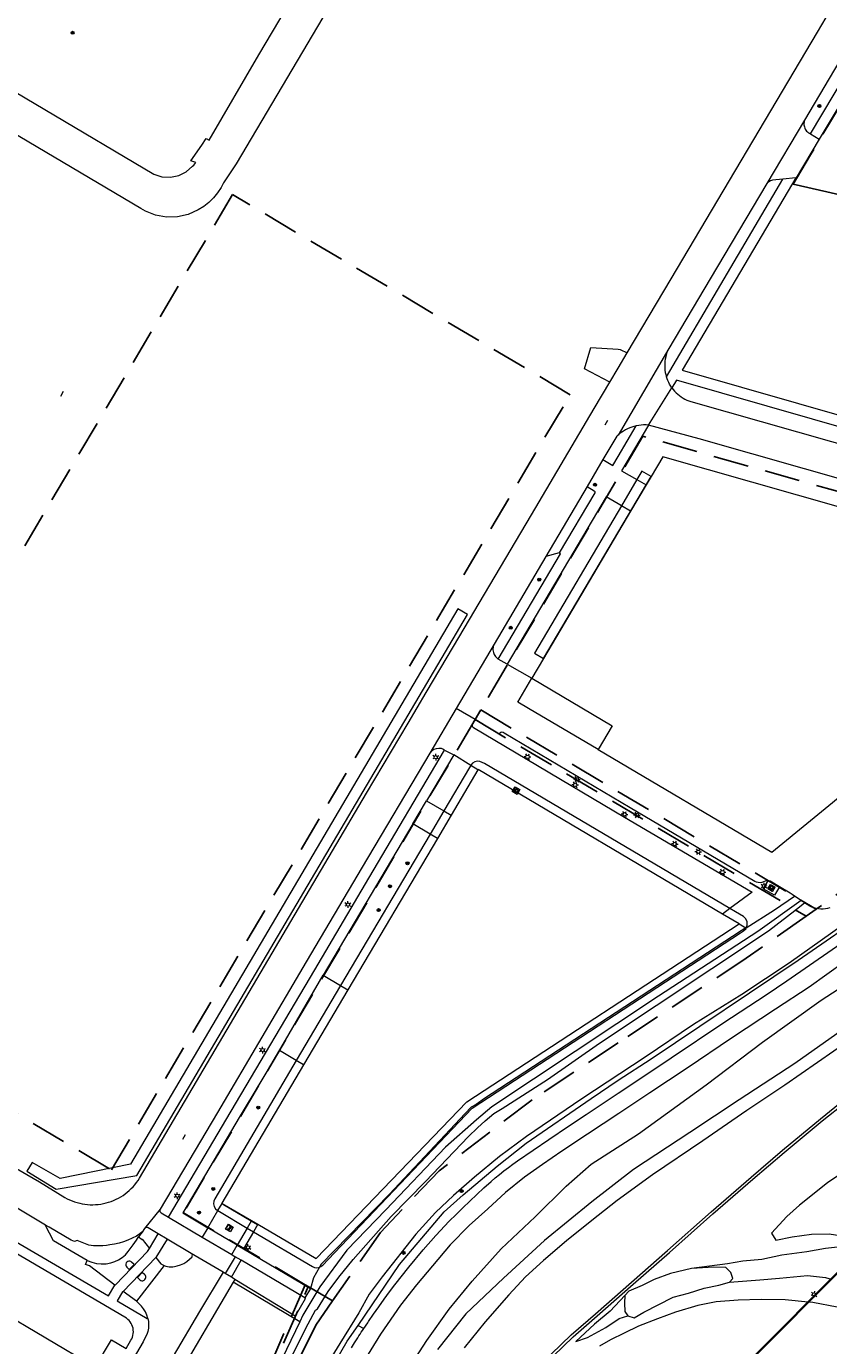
# Model space of a CAD drawing. Header units: metres. Extents: x 89872 to 94585, y 463299 to 469000.
# Tile 74 of 230: x 90894 to 91038, y 464809 to 465045. Entities that reach past the tile are written whole.
import ezdxf
from ezdxf.enums import TextEntityAlignment as Align

# ---------------------------------------------------------------- set-up
doc = ezdxf.new("R2010")
doc.units = ezdxf.units.M
doc.linetypes.add('HIDDEN', pattern=[9.525, 6.35, -3.175])
doc.layers.get('0').update_dxf_attribs({"linetype": 'CONTINUOUS'})
for name, color, linetype, lineweight in [('B-WE-GR-BEPLANTING_CULTUUR-G', 251, 'CONTINUOUS', 13), ('B-WE-GR-BOOM-S', 251, 'CONTINUOUS', 13), ('B-WE-IE-TERREINAFSCHEIDING-G', 251, 'CONTINUOUS', 13), ('B-WE-IE-TERREINAFSCHEIDING_KUNSTMATIG_HEKWERK-G', 251, 'CONTINUOUS', 13), ('B-WE-KL-ET_LS_OV_LICHTMAST-S', 251, 'CONTINUOUS', 13), ('B-WE-KL-GASKAST-S', 251, 'CONTINUOUS', 13), ('B-WE-KL-POMP-G', 251, 'CONTINUOUS', 13), ('B-WE-OB-BESCHOEIING-G', 251, 'CONTINUOUS', 13), ('B-WE-OG-TOPOGRAFIE_BEBOUWING-GV', 251, 'CONTINUOUS', 13), ('B-WE-OG-TOPOGRAFIE_BEBOUWING_LUIFEL-GV', 251, 'CONTINUOUS', 13), ('B-WE-OG-TOPOGRAFIE_HUISNUMMER-T25', 251, 'CONTINUOUS', 13), ('B-WE-OG-TOPOGRAFIE_STRAATNAAM-T18', 251, 'CONTINUOUS', 13), ('B-WE-OG-TOPOGRAFIE_WATER-GV', 251, 'CONTINUOUS', 13), ('B-WE-RI-HWA_GOOT_LIJNGOOT-G', 251, 'CONTINUOUS', 13), ('B-WE-VH-VERHARDING-GV', 251, 'CONTINUOUS', 13), ('B-WE-VW-PAAL_PRAATPAAL-S', 251, 'CONTINUOUS', 13), ('G04', 7, 'gemeentegr', 35), ('Percelen', 10, 'HIDDEN', 25)]:
    doc.layers.add(name, color=color, linetype=linetype, lineweight=lineweight)
doc.styles.get("Standard").update_dxf_attribs({"font": 'isocp.shx'})
doc.linetypes.add('gemeentegr', pattern='A,1,-2.25,[1,RTW.shx,S=1.25,R=0,X=0,Y=0],-2.25', length=5.5)

# ---------------------------------------------------------------- blocks, each defined once
blk = doc.blocks.new('Q_POMP')
blk.add_lwpolyline([(-0.5, 0.5), (0.5, 0.5), (0.5, -0.5), (-0.5, -0.5)], close=True)
for points in [[(-0.44, 0.46), (0.44, 0.46, -0.414214), (0.46, 0.44), (0.46, -0.44, -0.414214), (0.44, -0.46), (-0.44, -0.46, -0.414214), (-0.46, -0.44), (-0.46, 0.44), (-0.46, 0.44), (-0.46, 0.45), (-0.46, 0.45), (-0.46, 0.45), (-0.46, 0.45), (-0.46, 0.45), (-0.46, 0.45), (-0.46, 0.46), (-0.46, 0.46), (-0.46, 0.46), (-0.45, 0.46), (-0.45, 0.46), (-0.45, 0.46), (-0.45, 0.46), (-0.45, 0.46), (-0.45, 0.46), (-0.44, 0.46), (-0.44, 0.46)], [(0.06, 0.23, 0.277885), (-0.25, 0.23)], [(0.2, -0.11, 0.696855), (0.28, -0.11)]]:
    blk.add_lwpolyline(points, format="xyb")
for points in [[(0.06, 0.05), (0.06, -0.32), (-0.25, -0.32), (-0.25, 0.23)], [(0.06, 0.23), (0.06, 0.12)], [(0.06, 0.12), (0.28, 0.12), (0.28, 0.05)], [(0.2, 0.05), (0.06, 0.05)], [(0.2, -0.11), (0.2, 0.05)], [(0.28, 0.05), (0.28, -0.11)]]:
    blk.add_lwpolyline(points)
blk = doc.blocks.new('Q_GASKAST')
blk.add_lwpolyline([(-0.44, 0.46), (0.44, 0.46, -0.414214), (0.46, 0.44), (0.46, -0.44, -0.414214), (0.44, -0.46), (-0.44, -0.46, -0.414214), (-0.46, -0.44), (-0.46, 0.44), (-0.46, 0.44), (-0.46, 0.44), (-0.46, 0.45), (-0.46, 0.45), (-0.46, 0.45), (-0.46, 0.45), (-0.46, 0.45), (-0.46, 0.45), (-0.46, 0.45), (-0.45, 0.46), (-0.45, 0.46), (-0.45, 0.46), (-0.45, 0.46), (-0.45, 0.46), (-0.45, 0.46), (-0.44, 0.46), (-0.44, 0.46), (-0.44, 0.46)], format="xyb")
blk.add_lwpolyline([(-0.44, 0.46), (0.44, 0.46, -0.414214), (0.46, 0.44), (0.46, -0.44, -0.414214), (0.44, -0.46), (-0.44, -0.46, -0.414214), (-0.46, -0.44), (-0.46, 0.44), (-0.46, 0.44), (-0.46, 0.44), (-0.46, 0.45), (-0.46, 0.45), (-0.46, 0.45), (-0.46, 0.45), (-0.46, 0.45), (-0.46, 0.45), (-0.46, 0.45), (-0.45, 0.46), (-0.45, 0.46), (-0.45, 0.46), (-0.45, 0.46), (-0.45, 0.46), (-0.45, 0.46), (-0.44, 0.46), (-0.44, 0.46), (-0.44, 0.46)], format="xyb")
for points in [[(-0.26, 0.26), (0.25, 0.26), (0.25, 0.18), (-0.26, 0.18)], [(-0.26, 0.26), (-0.26, 0.18), (0.25, 0.18), (0.25, 0.26)], [(-0.26, 0.1), (0.25, 0.1), (0.25, -0.33), (-0.26, -0.33)], [(-0.26, 0.1), (-0.26, -0.33), (0.25, -0.33), (0.25, 0.1)]]:
    blk.add_lwpolyline(points, close=True)
blk.add_circle((-0.17, -0.04), 0.0354)
blk.add_circle((-0.17, -0.04), 0.0354)
blk = doc.blocks.new('Q_LICHTMAST')
for points in [[(-0.26, 0.15), (-0.52, 0.3)], [(0, 0.3), (0, 0.6)], [(0.26, 0.15), (0.52, 0.3)], [(-0.26, -0.15), (-0.52, -0.3)], [(0, -0.3), (0, -0.6)], [(0.26, -0.15), (0.52, -0.3)]]:
    blk.add_lwpolyline(points)
blk.add_circle((0, 0), 0.3)
blk = doc.blocks.new('Q_PRAATPAAL')
blk.add_lwpolyline([(-0.5, 0.5), (0.5, 0.5), (0.5, -0.5), (-0.5, -0.5)], close=True)
for points in [[(-0.44, 0.46), (0.44, 0.46, -0.414214), (0.46, 0.44), (0.46, -0.44, -0.414214), (0.44, -0.46), (-0.44, -0.46, -0.414214), (-0.46, -0.44), (-0.46, 0.44), (-0.46, 0.44), (-0.46, 0.45), (-0.46, 0.45), (-0.46, 0.45), (-0.46, 0.45), (-0.46, 0.45), (-0.46, 0.45), (-0.46, 0.46), (-0.46, 0.46), (-0.46, 0.46), (-0.45, 0.46), (-0.45, 0.46), (-0.45, 0.46), (-0.45, 0.46), (-0.45, 0.46), (-0.45, 0.46), (-0.44, 0.46), (-0.44, 0.46)], [(-0.15, 0.22, 0.426944), (-0.15, 0.17)], [(-0.02, 0.31, 0.07503), (-0.15, 0.22)], [(-0.13, 0.08, 0.511022), (0.03, 0.08)], [(-0.08, 0.1, 0.3284), (0, 0.11)], [(0.21, 0.34, 0.843699), (0.18, 0.39)]]:
    blk.add_lwpolyline(points, format="xyb")
for points in [[(-0.15, 0.17), (-0.08, 0.1)], [(0.03, 0.08), (0.03, -0.37), (-0.13, -0.37), (-0.13, 0.08)], [(0.18, 0.39), (-0.02, 0.31)], [(0, 0.11), (0.21, 0.34)]]:
    blk.add_lwpolyline(points)
blk = doc.blocks.new('Q_BOOM')
for radius in [0.27, 0.18, 0.09]:
    blk.add_circle((0, 0), radius)
blk = doc.blocks.new('LDN_BLOK2_AUTOCAD_OD_1_FMEBLOCK31')
at = {"layer": 'B-WE-VH-VERHARDING-GV'}
blk.add_lwpolyline([(12.98, 30.63), (8.61, 31.43), (7.78, 31.52)], dxfattribs=at)

msp = doc.modelspace()

# ---------------------------------------------------------------- linework, layer by layer
at = {"layer": 'B-WE-GR-BEPLANTING_CULTUUR-G'}
for p, q in [((91021.67, 464884.53), (91022.9, 464883.8)), ((91022.9, 464883.8), (91022.97, 464883.84)), ((90906.18, 464805.26), (90869.09, 464827.2)), ((90943, 464813.27), (90931.09, 464820.4)), ((90953.43, 464812.67), (90954.44, 464812.08))]:
    msp.add_line(p, q, dxfattribs=at)
for points in [[(91022.97, 464883.84), (91027.99, 464887.02), (91031.6, 464889.48)], [(91022.9, 464883.8), (91022.05, 464883.26), (90978.84, 464855.08), (90976.07, 464853.3), (90974.57, 464852.2), (90973.72, 464851.7), (90972.64, 464850.56), (90959.03, 464836.1), (90946.83, 464823.64), (90946.52, 464823.09)], [(90946.52, 464823.09), (90945.46, 464821.16), (90944.9, 464819.29)], [(91019.94, 464820.4), (91020.58, 464821.04), (91020.17, 464822.13), (91019.29, 464823.01), (91017.13, 464823.11), (91013.13, 464822.84)], [(91001.19, 464817.99), (91001.14, 464816.65), (91001.24, 464815.15), (91001.77, 464814.38)]]:
    msp.add_lwpolyline(points, dxfattribs=at)
at = {"layer": 'B-WE-IE-TERREINAFSCHEIDING-G'}
for p, q in [((90973.61, 464912.89), (90970.59, 464914.76)), ((90974.9, 464912.09), (90973.61, 464912.89)), ((91020.02, 464887.27), (91018.68, 464886.29)), ((90935.49, 464830.77), (90934.72, 464829.43)), ((90914.75, 464829.33), (90914.14, 464828.52)), ((90934.72, 464829.43), (90932.93, 464826.36)), ((90930.76, 464821.29), (90929.65, 464821.94)), ((90931.39, 464820.9), (90931.09, 464820.4))]:
    msp.add_line(p, q, dxfattribs=at)
for points in [[(90974.81, 464920.86), (90974.67, 464920.93), (90974.51, 464920.96), (90974.36, 464920.92), (90974.22, 464920.84), (90974.12, 464920.71), (90973.93, 464920.31), (90973.87, 464920.17), (90973.86, 464920.01), (90973.91, 464919.87), (90974, 464919.74), (90974.13, 464919.66), (91001.17, 464903.66), (91024, 464890.19), (91020.02, 464887.27)], [(90968.94, 464915.63), (90968.79, 464915.71), (90968.6, 464915.81), (90968.39, 464915.9), (90967.92, 464915.95), (90967.44, 464915.89), (90967, 464915.72), (90966.61, 464915.45), (90966.3, 464915.09)], [(91028.91, 464891.18), (91027.99, 464889.66), (91026.01, 464890.78), (91026.86, 464892.24)], [(90904.93, 464824.27), (90898.88, 464827.8), (90897.44, 464830.53), (90897.46, 464830.59)]]:
    msp.add_lwpolyline(points, dxfattribs=at)
at = {"layer": 'B-WE-IE-TERREINAFSCHEIDING_KUNSTMATIG_HEKWERK-G'}
msp.add_lwpolyline([(90931.09, 464820.4), (90920.63, 464802.61), (90918.09, 464798.25)], dxfattribs=at)
at = {"layer": 'B-WE-OB-BESCHOEIING-G'}
msp.add_line((91034.34, 464887.72), (91033.41, 464888.3), dxfattribs=at)
at = {"layer": 'B-WE-OG-TOPOGRAFIE_BEBOUWING-GV'}
for p, q in [((91005.92, 464964.61), (91005.02, 464963.09)), ((91005.02, 464963.09), (91002.25, 464958.4)), ((91002.25, 464958.4), (90986.63, 464932.03)), ((90986.63, 464932.03), (90984.55, 464928.53)), ((90974.9, 464912.09), (90970.1, 464903.98)), ((90970.1, 464903.98), (90967.66, 464899.84)), ((90967.66, 464899.84), (90951.62, 464872.72)), ((91021.67, 464884.53), (91018.68, 464886.29)), ((90951.62, 464872.72), (90943.68, 464859.29)), ((90929.1, 464834.51), (90934.37, 464831.42)), ((90934.37, 464831.42), (90935.49, 464830.77))]:
    msp.add_line(p, q, dxfattribs=at)
for points in [[(90996.45, 464915.75), (91027.54, 464897.34), (91042.07, 464909.27), (91046.25, 464912.7), (91050.34, 464916.21), (91054.38, 464919.8), (91063.47, 464928.49), (91071.94, 464937.82), (91079.96, 464947.64), (91008.02, 464968.15), (91005.92, 464964.61)], [(90984.55, 464928.53), (90998.96, 464920), (90996.45, 464915.75)], [(91018.68, 464886.29), (90974.93, 464912.14), (90974.9, 464912.09)], [(90935.49, 464830.77), (90945.95, 464824.64), (90972.9, 464852.67), (91021.67, 464884.53)], [(90943.68, 464859.29), (90929.05, 464834.54), (90929.1, 464834.51)]]:
    msp.add_lwpolyline(points, dxfattribs=at)
at = {"layer": 'B-WE-OG-TOPOGRAFIE_BEBOUWING_LUIFEL-GV'}
for p, q in [((90986.63, 464932.03), (91005.92, 464964.61)), ((91003.37, 464964.05), (91000.61, 464959.38)), ((90968.8, 464904.75), (90966.35, 464900.61)), ((90966.35, 464900.61), (90950.32, 464873.49)), ((90950.32, 464873.49), (90942.38, 464860.06)), ((90942.38, 464860.06), (90927.76, 464835.31)), ((90933.6, 464830.09), (90934.72, 464829.43))]:
    msp.add_line(p, q, dxfattribs=at)
for points in [[(91005.92, 464964.61), (91004.28, 464965.58), (91003.37, 464964.05)], [(91000.61, 464959.38), (90985.01, 464932.99), (90986.63, 464932.03)], [(90973.61, 464912.89), (90973.4, 464912.54), (90968.8, 464904.75)], [(91020.02, 464887.27), (90976.06, 464913.22), (90975.68, 464913.44), (90975.24, 464913.61), (90974.78, 464913.64), (90974.33, 464913.52), (90973.93, 464913.27), (90973.63, 464912.92), (90973.61, 464912.89)], [(91022.97, 464883.84), (91023.15, 464884.28), (91023.14, 464884.88), (91022.9, 464885.43), (91022.46, 464885.85), (91021.06, 464886.66), (91020.02, 464887.27)], [(90946.52, 464823.09), (90946.79, 464823.2), (90947.11, 464823.45), (90948.1, 464824.48), (90973.89, 464851.52), (91021.92, 464882.91), (91022.49, 464883.3), (91022.92, 464883.72), (91022.97, 464883.84)], [(90927.76, 464835.31), (90927.58, 464834.88), (90927.55, 464834.41), (90927.66, 464833.95), (90927.91, 464833.55), (90928.27, 464833.25), (90928.33, 464833.21)], [(90928.33, 464833.21), (90928.63, 464833.03), (90933.6, 464830.09)], [(90934.72, 464829.43), (90945.25, 464823.21), (90945.62, 464823.05), (90946.02, 464822.99), (90946.42, 464823.04), (90946.52, 464823.09)]]:
    msp.add_lwpolyline(points, dxfattribs=at)
at = {"layer": 'B-WE-OG-TOPOGRAFIE_STRAATNAAM-T18'}
for p, q in [((90900.19, 464979), (90900.7, 464979.86)), ((90997.68, 464973.84), (90998.19, 464974.7)), ((90922.03, 464846), (90922.54, 464846.86))]:
    msp.add_line(p, q, dxfattribs=at)
at = {"layer": 'B-WE-OG-TOPOGRAFIE_WATER-GV'}
msp.add_line((91033.41, 464888.3), (91032.78, 464888.71), dxfattribs=at)
for points in [[(90953.43, 464812.67), (90960.87, 464823.54), (90968.86, 464833.01), (90972.25, 464836.06), (90978.34, 464841.15), (90983.56, 464845.27), (90995.19, 464853.27), (91000, 464856.57), (91005.93, 464860.39), (91032.25, 464878.04), (91045.56, 464887.22), (91056.98, 464896.28), (91065.22, 464903.48), (91073.17, 464911.1), (91081.55, 464920.11), (91087.24, 464926.58), (91095.13, 464936.34)], [(91060.7, 464908.06), (91058.07, 464904.83), (91056.33, 464901.57), (91054.23, 464898.23), (91052.66, 464894.7), (91051.93, 464892.98), (91047.72, 464889.6), (91030.64, 464877.47), (91022.15, 464871.87), (91013.53, 464866.55), (91004.88, 464860.69), (90993.54, 464853.21), (90983.6, 464846.5), (90978.77, 464842.88), (90974.29, 464839.2), (90970.53, 464835.9), (90967.3, 464832.84), (90963.81, 464828.98), (90957.78, 464821.34), (90955.44, 464818.23), (90953.57, 464814.89), (90950.16, 464809.43)], [(91032.78, 464888.71), (91025.05, 464883.16), (91007.25, 464871.61), (90977.41, 464851.77), (90974.62, 464849.47), (90969.1, 464844.56), (90958.42, 464833.33), (90951.45, 464826.12), (90946.6, 464819.57), (90943.53, 464814.52), (90943, 464813.27)], [(90944.51, 464812.96), (90945.79, 464815.41), (90946.15, 464815.61), (90948.06, 464818.7), (90949.97, 464821.32), (90952.58, 464824.45), (90959.34, 464832.13), (90965.49, 464838.42), (90973.21, 464846.45), (90974.84, 464848.05), (90976.18, 464849.28), (90977.78, 464850.61), (90979.27, 464851.47), (90987.39, 464856.65), (90996.67, 464863.16), (91026.94, 464883.28), (91031.64, 464886.93), (91033.41, 464888.3)], [(91034.34, 464887.72), (91033.99, 464887.93), (91033.41, 464888.3)], [(90943, 464813.27), (90931.03, 464788.41), (90931.07, 464785.61)], [(90926.18, 464766.22), (90928.48, 464770.65), (90930.19, 464773.92), (90930.89, 464775.48), (90931.43, 464777.02), (90931.68, 464777.98), (90931.81, 464779.32), (90931.83, 464781.48), (90931.78, 464784.44), (90931.79, 464786.59), (90931.92, 464787.13), (90932.11, 464787.88), (90932.39, 464788.28), (90933.43, 464790.42), (90936.42, 464797.04), (90944.51, 464812.96)], [(90928.96, 464761.03), (90930.61, 464764.7), (90935.12, 464775.53), (90940.98, 464788.02), (90944.31, 464796.08), (90947.64, 464803.19), (90951.49, 464809.81), (90953.43, 464812.67)], [(90950.16, 464809.43), (90947.46, 464805.09), (90944.71, 464799.56), (90939.5, 464787.87), (90935.7, 464778.23), (90931.46, 464768.62), (90928.33, 464761.88)]]:
    msp.add_lwpolyline(points, dxfattribs=at)
at = {"layer": 'B-WE-RI-HWA_GOOT_LIJNGOOT-G'}
for p, q in [((90934.31, 464831.31), (90929.35, 464834.24)), ((90935.41, 464830.66), (90934.31, 464831.31))]:
    msp.add_line(p, q, dxfattribs=at)
at = {"layer": 'B-WE-VH-VERHARDING-GV'}
for p, q in [((91040.51, 465040.36), (91033.4, 465028.41)), ((91034.44, 465025.93), (91043.23, 465040.68)), ((91044.83, 465039.75), (91036.04, 465025.02)), ((91033.4, 465028.41), (91026.63, 465017.04)), ((91034.44, 465025.93), (91036.04, 465025.02)), ((91031.81, 465018.05), (91029.51, 465017.82)), ((91009.07, 464987.52), (91000, 464972.03)), ((91011.49, 464983.63), (91099.61, 464958.35)), ((90995.72, 464976.8), (90998.51, 464981.51)), ((91010.44, 464981.85), (91009.64, 464980.49)), ((91108.95, 464953.59), (91010.44, 464981.85)), ((91005.48, 464973.82), (91009.64, 464980.49)), ((90997.3, 464967.63), (90994.48, 464962.84)), ((90994.48, 464962.84), (90987.09, 464950.31)), ((91003.37, 464964.05), (91005.02, 464963.09)), ((91002.25, 464958.4), (91000.61, 464959.38)), ((90987.09, 464950.31), (90977.81, 464934.6)), ((90989.47, 464950.93), (90987.09, 464950.31)), ((90977.81, 464934.6), (90971.02, 464923.09)), ((90980.16, 464931.03), (90978.55, 464931.94)), ((90980.16, 464931.03), (90984.55, 464928.53)), ((90971.02, 464923.09), (90966.3, 464915.09)), ((90974.81, 464920.86), (90971.02, 464923.09)), ((90970.59, 464914.76), (90965.7, 464906.58)), ((90968.94, 464915.63), (90970.59, 464914.76)), ((90963.25, 464902.44), (90965.7, 464906.58)), ((90965.7, 464906.58), (90968.8, 464904.75)), ((90968.8, 464904.75), (90970.1, 464903.98)), ((90963.25, 464902.44), (90947.21, 464875.33)), ((90966.35, 464900.61), (90963.25, 464902.44)), ((90967.66, 464899.84), (90966.35, 464900.61)), ((91032.78, 464888.71), (91031.6, 464889.48)), ((90939.36, 464861.85), (90947.21, 464875.33)), ((90947.21, 464875.33), (90950.32, 464873.49)), ((90950.32, 464873.49), (90951.62, 464872.72)), ((90942.38, 464860.06), (90939.36, 464861.85)), ((90943.68, 464859.29), (90942.38, 464860.06)), ((90928.33, 464833.21), (90929.1, 464834.51)), ((90918.01, 464833.46), (90915.21, 464829.99)), ((90919.49, 464832.02), (90925.52, 464828.44)), ((90926.52, 464830.14), (90928.33, 464833.21)), ((90915.21, 464829.99), (90914.75, 464829.33)), ((90926.52, 464830.14), (90925.52, 464828.44)), ((90931.81, 464827.02), (90926.52, 464830.14)), ((90933.6, 464830.09), (90931.81, 464827.02)), ((90934.31, 464831.31), (90933.6, 464830.09)), ((90934.37, 464831.42), (90934.31, 464831.31)), ((90916.08, 464826.44), (90917.64, 464829.07)), ((90919.23, 464828.12), (90917.2, 464824.79)), ((90919.23, 464828.12), (90917.64, 464829.07)), ((90923.53, 464825.56), (90919.23, 464828.12)), ((90925.52, 464828.44), (90930.8, 464825.33)), ((90929.25, 464822.17), (90923.53, 464825.56)), ((90931.43, 464824.96), (90929.65, 464821.94)), ((90930.8, 464825.33), (90931.81, 464827.02)), ((90930.8, 464825.33), (90931.43, 464824.96)), ((90932.53, 464824.31), (90931.43, 464824.96)), ((90931.81, 464827.02), (90932.93, 464826.36)), ((90932.93, 464826.36), (90944.9, 464819.29)), ((90911.34, 464818.75), (90917.2, 464824.79)), ((90918.73, 464823.38), (90913.73, 464816.97)), ((90930.76, 464821.29), (90932.53, 464824.31)), ((90943.9, 464817.59), (90932.53, 464824.31)), ((90929.65, 464821.94), (90929.25, 464822.17)), ((90913.73, 464816.97), (90911.34, 464818.75)), ((90944.9, 464819.29), (90943.9, 464817.59))]:
    msp.add_line(p, q, dxfattribs=at)
for points in [[(90977.38, 465098.13), (90957.12, 465063.63), (90931.6, 465020.6), (90929.33, 465017.17)], [(90929.33, 465017.17), (90928.89, 465016.35), (90928.26, 465015.38), (90927.52, 465014.48), (90926.7, 465013.67), (90925.79, 465012.95), (90924.81, 465012.33), (90923.01, 465011.52), (90921.09, 465011.09), (90919.12, 465011.04), (90917.18, 465011.39), (90915.35, 465012.12), (90914.51, 465012.58), (90818.11, 465069.66)], [(90875.27, 465049.23), (90874.87, 465047.87), (90874.82, 465046.46), (90875.1, 465045.07), (90875.71, 465043.79), (90876.61, 465042.7), (90877.75, 465041.86), (90916.87, 465018.7), (90918.32, 465018.25), (90919.83, 465018.18), (90921.31, 465018.48), (90922.66, 465019.15), (90923.81, 465020.13), (90924.04, 465020.35)], [(90924.04, 465020.35), (90924.37, 465020.81), (90923.51, 465021.13), (90925.46, 465023.93), (90926.22, 465025.1), (90926.75, 465024.81), (90935.66, 465040.07), (90940.55, 465048.3)], [(91001.6, 464986.73), (91009.49, 465000), (91035.74, 465044.16), (91037.27, 465046.77)], [(91033.4, 465028.41), (91033.34, 465028.21), (91033.3, 465028.01), (91033.28, 465027.79), (91033.28, 465027.58), (91033.31, 465027.37), (91033.36, 465027.17), (91033.43, 465026.97), (91033.52, 465026.78), (91033.64, 465026.6), (91033.77, 465026.43), (91033.92, 465026.28), (91034.08, 465026.15), (91034.26, 465026.04), (91034.44, 465025.93)], [(91036.04, 465025.02), (91031.88, 465018.06), (91031.81, 465018.05)], [(91008.66, 464982.46), (91019, 465000), (91029.51, 465017.82)], [(91026.63, 465017.04), (91016.49, 465000), (91009.07, 464987.52)], [(91031.81, 465018.05), (91021.15, 465000), (91011.49, 464983.63)], [(91029.51, 465017.82), (91027.66, 465017.64), (91027.47, 465017.58), (91027.28, 465017.51), (91027.11, 465017.41), (91026.94, 465017.31), (91026.78, 465017.18), (91026.63, 465017.04)], [(90998.51, 464981.51), (90994.01, 464983.91), (90995.14, 464987.73), (91000, 464987.38), (91000.38, 464987.36), (91001.6, 464986.73)], [(90998.51, 464981.51), (91000, 464984.03), (91001.6, 464986.73)], [(91009.07, 464987.52), (91008.9, 464987.16), (91008.75, 464986.79), (91008.63, 464986.41), (91008.53, 464986.02), (91008.45, 464985.63), (91008.39, 464985.23), (91008.36, 464984.83), (91008.35, 464984.43), (91008.36, 464984.03), (91008.4, 464983.63), (91008.46, 464983.24), (91008.55, 464982.84), (91008.66, 464982.46)], [(91009.64, 464980.49), (91009.43, 464980.8), (91009.24, 464981.11), (91009.07, 464981.43), (91008.91, 464981.77), (91008.78, 464982.11), (91008.66, 464982.46)], [(91009.64, 464980.49), (91009.88, 464980.18), (91010.13, 464979.89), (91010.4, 464979.61), (91010.69, 464979.34), (91010.99, 464979.09), (91011.31, 464978.87), (91011.64, 464978.66), (91011.98, 464978.46), (91012.33, 464978.29), (91012.69, 464978.14), (91013.05, 464978.01), (91082.49, 464958.27), (91102.23, 464952.25)], [(90891.11, 464841.41), (90896.37, 464838.33), (90900.92, 464835.57), (90901.34, 464835.34), (90901.77, 464835.14), (90902.21, 464834.95), (90902.66, 464834.79), (90903.12, 464834.65), (90903.58, 464834.53), (90904.05, 464834.43), (90904.52, 464834.36), (90904.99, 464834.3), (90905.47, 464834.27), (90905.94, 464834.27), (90906.42, 464834.28), (90906.9, 464834.32), (90907.37, 464834.39), (90907.84, 464834.47), (90908.31, 464834.58), (90908.76, 464834.71), (90909.22, 464834.86), (90909.66, 464835.04), (90910.1, 464835.23), (90910.52, 464835.45), (90910.94, 464835.68), (90911.34, 464835.94), (90911.73, 464836.21), (90912.11, 464836.5), (90912.47, 464836.82), (90912.81, 464837.14), (90913.14, 464837.49), (90913.46, 464837.85), (90913.75, 464838.22), (90914.03, 464838.61), (90914.29, 464839.01), (90954.97, 464907.94), (90962.39, 464920.45), (90965.66, 464925.97), (90970.53, 464934.19), (90984.51, 464957.77), (90995.72, 464976.8)], [(91005.48, 464973.82), (91000.63, 464965.65), (91003.37, 464964.05)], [(91005.48, 464973.82), (91005.03, 464973.83), (91004.58, 464973.83), (91004.13, 464973.8), (91003.69, 464973.75), (91003.24, 464973.67)], [(91100.42, 464946.49), (91080.98, 464952.45), (91014.53, 464971.33), (91005.48, 464973.82)], [(90997.3, 464967.63), (90999.07, 464966.59), (91000, 464968.17), (91003.24, 464973.67)], [(91000, 464972.03), (90999.95, 464971.99), (90999.91, 464971.95), (90999.86, 464971.91), (90999.82, 464971.87), (90999.77, 464971.83), (90997.3, 464967.63)], [(91003.24, 464973.67), (91002.85, 464973.57), (91002.46, 464973.44), (91002.08, 464973.3), (91001.71, 464973.13), (91001.35, 464972.95), (91000.99, 464972.74), (91000.65, 464972.52), (91000.32, 464972.28), (91000, 464972.03)], [(90994.48, 464962.84), (90995.72, 464962.05), (90995.77, 464962), (90995.81, 464961.94), (90995.84, 464961.88), (90995.85, 464961.81), (90995.84, 464961.73), (90995.82, 464961.67), (90989.47, 464950.93)], [(91000.61, 464959.38), (91000, 464959.74), (90997.88, 464961), (90980.16, 464931.03)], [(90978.55, 464931.94), (90989.71, 464950.79), (90989.47, 464950.93)], [(90894.1, 464840.24), (90899.34, 464837.03), (90913.79, 464839.49), (90973.03, 464939.89), (90971.29, 464940.9)], [(90971.29, 464940.9), (90912.71, 464841.53), (90900.08, 464838.94), (90895.08, 464841.84), (90894.1, 464840.24)], [(90977.81, 464934.6), (90977.72, 464934.4), (90977.66, 464934.2), (90977.62, 464933.99), (90977.6, 464933.77), (90977.6, 464933.56), (90977.63, 464933.34), (90977.67, 464933.13), (90977.74, 464932.93), (90977.83, 464932.73), (90977.94, 464932.54), (90978.07, 464932.37), (90978.21, 464932.21), (90978.37, 464932.07), (90978.55, 464931.94)], [(90996.45, 464915.75), (90983.97, 464923.07), (90982.06, 464924.19), (90984.55, 464928.53)], [(91026.86, 464892.24), (91026.64, 464892.25), (91026.33, 464892.19), (91026.04, 464892.07), (91025.74, 464891.95), (91025.42, 464891.9), (91025.1, 464891.91), (91024.79, 464891.97), (91024.5, 464892.1), (91002.16, 464905.32), (90979.59, 464918.67), (90979.41, 464918.79), (90979.2, 464918.83), (90978.98, 464918.79), (90978.8, 464918.67), (90978.68, 464918.5), (90974.81, 464920.86)], [(90966.3, 464915.09), (90954.16, 464894.69), (90944.14, 464877.73), (90928.24, 464850.76), (90918.01, 464833.46)], [(90919.49, 464832.02), (90930.73, 464850.99), (90945.67, 464876.31), (90955.38, 464892.7), (90968.94, 464915.63)], [(90961.7, 464803.68), (90965.75, 464809.96), (90969.78, 464815.54), (90973.87, 464820.58), (90979.09, 464826.37), (90985.17, 464832.11), (90990.69, 464837.6), (90995.16, 464841.52), (91003.63, 464846.96), (91015.76, 464855.72), (91025.84, 464863.33), (91036.38, 464870.89), (91047.35, 464878), (91057.2, 464885.55), (91066.33, 464892.92), (91076.58, 464901.96)], [(91083.64, 464899.92), (91078.62, 464895.51), (91072.79, 464890.46), (91065.2, 464883.32), (91055.45, 464876.24), (91042.23, 464866.98), (91031.66, 464859.56), (91021.71, 464853.04), (91012.88, 464847.19), (91002.79, 464840.54), (90995.28, 464834.76), (90986.85, 464827.87), (90979.51, 464821.09), (90972.71, 464814.72), (90967.65, 464808.36)], [(91028.91, 464891.18), (91028.91, 464891.19), (91027.54, 464892.01), (91027.26, 464892.15), (91026.95, 464892.24), (91026.86, 464892.24)], [(91031.6, 464889.48), (91031.17, 464889.76), (91030.85, 464890.01), (91028.91, 464891.18)], [(91058.4, 464890.96), (91054.85, 464888.1), (91050.06, 464884.55), (91045.64, 464881.25), (91040.57, 464877.71), (91034.23, 464873.23), (91028.17, 464869.28), (91020.29, 464864.08), (91012.38, 464858.68), (91005.7, 464854.3), (91000.13, 464850.6), (90994.52, 464846.89), (90989.93, 464843.84), (90986.48, 464841.47), (90983.26, 464839.2), (90979.83, 464836.44), (90976.65, 464833.55), (90973.32, 464830.56), (90969.95, 464827.08), (90966.79, 464823.32), (90963.91, 464819.94), (90961.04, 464816.27), (90957.47, 464811.11), (90954.48, 464806.27)], [(91037.92, 464887.4), (91037.52, 464887.29), (91037.12, 464887.21), (91036.71, 464887.18), (91036.3, 464887.17), (91035.89, 464887.21), (91035.49, 464887.28), (91035.09, 464887.39), (91034.71, 464887.54), (91034.34, 464887.72)], [(90954.44, 464812.08), (90955.16, 464813.14), (90955.29, 464813.33), (90956.21, 464814.67), (90957.15, 464816), (90958.11, 464817.33), (90959.07, 464818.64), (90960.05, 464819.94), (90962.52, 464823.1), (90965.09, 464826.18), (90967.39, 464828.77), (90969.78, 464831.29), (90970.99, 464832.52), (90972.21, 464833.73), (90973.45, 464834.92), (90974.71, 464836.1), (90975.98, 464837.26), (90977.26, 464838.41), (90978.01, 464839.06), (90978.78, 464839.7), (90979.56, 464840.33), (90980.35, 464840.93), (90981.16, 464841.52), (90981.97, 464842.1), (90987.58, 464845.93), (90991.15, 464848.33), (90994.27, 464850.4), (91000, 464854.21), (91004.81, 464857.41), (91009.53, 464860.56), (91018.76, 464866.75), (91026.51, 464871.86), (91030.2, 464874.36), (91042.39, 464882.75)], [(91050.28, 464869.92), (91041.57, 464863.75), (91029.86, 464855.64), (91023.07, 464851.15), (91015.18, 464845.68), (91006.15, 464839.61), (90999.86, 464835.03), (90995.29, 464831.46), (90990.75, 464827.8), (90986.67, 464824.29), (90983.41, 464821.35), (90980.46, 464818.15), (90976.17, 464813.28), (90972.43, 464808.66)], [(90986.24, 464805.78), (90991.63, 464810.97), (90995.93, 464814.76), (91002.38, 464820.41), (91008.87, 464826.09), (91016.65, 464832.99), (91023.81, 464839.22), (91029.45, 464844.02), (91036.23, 464849.64), (91040.46, 464853.02), (91046.04, 464857.47), (91049.88, 464860.15), (91056.64, 464865), (91061.5, 464868.59)], [(90986.6, 464805.43), (90991.97, 464810.6), (90996.26, 464814.38), (91002.71, 464820.03), (91009.2, 464825.71), (91016.98, 464832.61), (91024.14, 464838.84), (91029.77, 464843.63), (91036.55, 464849.25), (91040.78, 464852.63), (91046.34, 464857.07), (91050.17, 464859.74), (91056.93, 464864.6), (91061.8, 464868.18), (91061.5, 464868.59)], [(91075.94, 464866.21), (91067.47, 464859.24), (91056.77, 464851.19), (91046.76, 464844.37), (91037.53, 464838.18), (91032.52, 464834.2), (91030.25, 464832.15), (91027.48, 464829.19), (91028.25, 464827.91), (91031.19, 464828.52), (91034.62, 464829.01), (91037.79, 464829.06), (91040.84, 464828.57), (91044.72, 464827.53)], [(90939.36, 464861.85), (90932.35, 464850.15), (90922.06, 464832.78), (90926.52, 464830.14)], [(90897.46, 464830.59), (90893.56, 464832.92), (90880.76, 464840.54)], [(90876.74, 464838.2), (90876.08, 464837.08), (90892.93, 464827.2), (90908.72, 464817.96), (90909.86, 464819.85)], [(90906.33, 464805.16), (90909.25, 464810.09), (90911.88, 464808.51), (90912.77, 464810.01), (90912.92, 464810.28), (90913.04, 464810.58), (90913.12, 464810.88), (90913.18, 464811.19), (90913.2, 464811.51), (90913.18, 464811.82), (90913.14, 464812.14), (90913.06, 464812.44), (90912.94, 464812.74), (90912.8, 464813.02), (90912.62, 464813.28), (90912.42, 464813.52), (90912.2, 464813.74), (90911.95, 464813.94), (90911.68, 464814.11), (90892.05, 464825.63), (90874.16, 464836.07)], [(90918.01, 464833.46), (90917.96, 464833.37), (90917.94, 464833.27), (90917.93, 464833.17), (90917.96, 464833.07), (90918.01, 464832.98), (90918.18, 464832.82), (90919.49, 464832.02)], [(90914.75, 464829.33), (90914.7, 464829.35), (90914.35, 464829.07), (90913.73, 464828.66), (90912.98, 464828.26), (90912.22, 464827.91), (90911.41, 464827.63), (90910.63, 464827.39), (90909.83, 464827.21), (90908.99, 464827.06), (90908.36, 464826.98), (90907.75, 464826.93), (90906.9, 464826.9), (90906.06, 464826.93), (90905.21, 464827), (90903.11, 464827.88), (90902.66, 464827.66), (90902.07, 464827.89), (90898.11, 464830.22), (90897.46, 464830.59)], [(90917.64, 464829.07), (90915.86, 464830.14), (90915.72, 464830.2), (90915.57, 464830.21), (90915.43, 464830.18), (90915.3, 464830.1), (90915.21, 464829.99)], [(90904.93, 464824.27), (90905.74, 464823.95), (90906.58, 464823.76), (90907.43, 464823.67), (90908.3, 464823.71), (90909.14, 464823.85), (90909.87, 464824.09), (90910.56, 464824.41), (90911.19, 464824.83), (90911.77, 464825.32), (90912.28, 464825.89), (90913.15, 464827.1), (90913.74, 464827.94), (90914.14, 464828.52)], [(90914.14, 464828.52), (90914.75, 464828.06), (90914.79, 464828.1), (90916.08, 464826.44)], [(91044.51, 464827.32), (91042.02, 464826.96), (91037.17, 464826.41), (91033.78, 464825.83), (91029.3, 464825.24), (91025.72, 464824.48), (91022.33, 464824.16), (91019.62, 464823.69), (91013.13, 464822.84)], [(90909.86, 464819.85), (90909.98, 464819.93), (90915.71, 464825.87), (90916.08, 464826.44)], [(90918.73, 464823.38), (90919, 464823.24), (90919.31, 464823.19), (90919.63, 464823.16), (90919.95, 464823.16), (90920.27, 464823.17), (90920.59, 464823.21), (90921.04, 464823.3), (90921.64, 464823.5), (90922.22, 464823.76), (90922.76, 464824.09), (90923.25, 464824.49), (90923.7, 464824.94), (90923.75, 464825.07), (90923.76, 464825.21), (90923.72, 464825.35), (90923.65, 464825.47), (90923.53, 464825.56)], [(90909.86, 464819.85), (90905.32, 464823.31), (90904.65, 464823.57), (90904.93, 464824.27)], [(90912.45, 464822.66), (90913.32, 464823.58), (90912.89, 464823.99), (90912.74, 464824.09), (90912.56, 464824.15), (90912.37, 464824.16), (90912.19, 464824.1), (90912.03, 464824), (90911.9, 464823.84), (90911.84, 464823.65), (90911.83, 464823.44), (90911.89, 464823.25), (90912.01, 464823.08), (90912.45, 464822.66)], [(90917.2, 464824.79), (90918.11, 464823.67), (90918.73, 464823.38)], [(91013.13, 464822.84), (91009.38, 464821.96), (91006.47, 464820.89), (91004.3, 464819.83), (91001.95, 464818.8), (91001.19, 464817.99)], [(90914.34, 464820.81), (90914.51, 464820.7), (90914.71, 464820.64), (90914.92, 464820.66), (90915.11, 464820.74), (90915.26, 464820.87), (90915.36, 464821.03), (90915.4, 464821.21), (90915.4, 464821.4), (90915.34, 464821.57), (90915.24, 464821.72), (90914.78, 464822.14), (90913.91, 464821.23), (90914.34, 464820.81)], [(90929.25, 464822.17), (90925.05, 464815.15), (90920.3, 464807.14), (90920.01, 464806.76), (90917.42, 464802.37), (90917.24, 464801.95)], [(90931.39, 464820.9), (90930.92, 464821.19), (90930.76, 464821.29)], [(90943.9, 464817.59), (90943.98, 464817.44), (90942.16, 464814.33), (90931.39, 464820.9)], [(91001.77, 464814.38), (91002.88, 464814.02), (91004.61, 464815.03), (91009.86, 464817.7), (91012.62, 464818.46), (91015.42, 464819.3), (91018.04, 464819.84), (91019.94, 464820.4)], [(91019.94, 464820.4), (91025.4, 464820.84), (91028.93, 464821.09), (91033.93, 464821.61), (91037.13, 464821.24), (91038.15, 464820.95)], [(90911.34, 464818.75), (90911.27, 464818.69), (90910.29, 464817.04), (90915.64, 464813.88), (90915.79, 464813.9)], [(91001.19, 464817.99), (90998.57, 464815.21), (90995.76, 464812.89), (90992.41, 464809.79), (90994.52, 464810.47), (90997.79, 464812.3), (91000.19, 464813.91), (91001.77, 464814.38)], [(90915.79, 464813.9), (90915.61, 464814.51), (90915.35, 464815.08), (90915.03, 464815.62), (90914.64, 464816.12), (90914.2, 464816.57), (90913.73, 464816.97)], [(91034.05, 464816.83), (91029.92, 464817.26), (91025.65, 464817.32), (91021.51, 464817.16), (91017.56, 464816.88), (91014.3, 464816.2), (91010.31, 464815.05), (91007.04, 464813.84), (91003.66, 464812.5), (91001.11, 464811.27), (90998.63, 464810.08), (90996.66, 464808.94)], [(90915.79, 464813.9), (90915.9, 464813.33), (90915.93, 464812.74), (90915.89, 464812.15), (90915.78, 464811.58), (90915.6, 464811.02), (90915.14, 464810.16), (90914.96, 464809.74), (90912.36, 464805.35), (90912.06, 464804.96), (90910.52, 464802.4)], [(90952.27, 464808.67), (90952.81, 464809.57), (90953.37, 464810.45), (90953.59, 464810.78), (90953.8, 464811.1), (90954.01, 464811.43), (90954.23, 464811.75), (90954.44, 464812.08)]]:
    msp.add_lwpolyline(points, dxfattribs=at)
at = {"layer": 'G04', "flags": 128}
msp.add_lwpolyline([(90762.73, 464180.92), (90765.08, 464184.57), (90771, 464193.76), (90771.42, 464193.23), (90806.86, 464250), (90806.89, 464250.06), (90799.19, 464267.98), (90793.57, 464280.07), (90804.61, 464284.92), (90803.81, 464286.83), (90821.67, 464318.03), (90833.48, 464340.07), (90842.17, 464363.91), (90849.47, 464388.53), (90850.9, 464396.71), (90858.13, 464437.99), (90858.63, 464440.87), (90862.59, 464497.94), (90862.85, 464500), (90866.13, 464525.28), (90871.26, 464551.16), (90878.53, 464576.98), (90885.23, 464600.77), (90894.69, 464624.16), (90916.23, 464670.78), (90923.29, 464685), (90927.38, 464693.22), (90938.43, 464709.97), (90941.09, 464714), (90957.05, 464733.72), (90970.68, 464750), (90973.35, 464753.19), (90989.85, 464772.53), (91000, 464782.71), (91044.92, 464827.73), (91063.03, 464849.21), (91079.63, 464871.08), (91092.42, 464893.28), (91103.51, 464916.81), (91112.66, 464940.33), (91120.29, 464963.85), (91127, 464987.97), (91129.8, 465000), (91144.01, 465061.06), (91152.55, 465098.5), (91157.84, 465121.7), (91161.11, 465136.01), (91167.76, 465165.19), (91172.72, 465186.93), (91274.16, 465169.82), (91278.87, 465168.92), (91306.94, 465164.19), (91332.25, 465159.92), (91370.23, 465153.71), (91500, 465131.82), (91556.5, 465122.29), (91557.9, 465122.05), (91558.32, 465121.98), (91922.03, 465060.62), (92000, 465047.63), (92028.58, 465042.86), (92029.05, 465042.78), (92039.59, 465041.01), (92042.01, 465042.88), (92058.73, 465054.97), (92061.16, 465057.23), (92072.52, 465074.55), (92088.57, 465098.55), (92080.98, 465168.59), (92072.15, 465250), (92067.81, 465290.11), (92105.28, 465350.83), (92113.42, 465364.09), (92113.85, 465364.8), (92156.87, 465434.93), (92207.5, 465500), (92230.87, 465530.04), (92308.96, 465565.35), (92325.02, 465572.62), (92358.36, 465534.34), (92375.52, 465545.73), (92376.91, 465547.36), (92384.66, 465556.46), (92397.29, 465571.45), (92416.04, 465593.91), (92432.88, 465613.69), (92464.88, 465651.21), (92497.86, 465688.87), (92500, 465691.18), (92505.83, 465697.44), (92511.57, 465704.12), (92521.66, 465716.37), (92529.98, 465726.8), (92537.61, 465736.36), (92548.59, 465750), (92552.63, 465755.02), (92556.4, 465759.68), (92562.83, 465767.63), (92569.99, 465776.31), (92574, 465780.59), (92577.23, 465784.05), (92588.96, 465795.43), (92608.34, 465813.96), (92622.93, 465827.43), (92631.95, 465835.5), (92640.36, 465842.9), (92646.72, 465848.4), (92649.67, 465851.09), (92655.38, 465856.57), (92659.68, 465860.77), (92669.91, 465871.24), (92675.75, 465876.86), (92679.79, 465880.73), (92688.17, 465888.52), (92695.01, 465895.69), (92697.26, 465898.27), (92704.74, 465907.62), (92710.44, 465915.75), (92715.48, 465923.91), (92725.57, 465940.5), (92746.29, 465971.18), (92753.8, 465982.22), (92759.43, 465990.23), (92765.7, 465998.94), (92766.58, 466000), (92769.21, 466003.16), (92773.77, 466008.49), (92780.83, 466016.17), (92794.83, 466030.97), (92802.6, 466039.51), (92809.88, 466047.53), (92816.37, 466054.82), (92821.82, 466061.33), (92828.63, 466069.34), (92835.93, 466079.06), (92842.64, 466088.4), (92855.4, 466105.33), (92855.71, 466105.42), (92856.2, 466105.49), (92856.59, 466105.48), (92857, 466105.46), (92857.27, 466105.4), (92857.62, 466105.29), (92857.92, 466105.17), (92858.19, 466105.04), (92858.49, 466104.84), (92859.04, 466104.43), (92861.97, 466101.77), (92865.72, 466098.37), (92920.24, 466048.9), (92924.01, 466045.52), (92930.57, 466039.62), (92998.61, 466101.65), (93000, 466102.89), (93005.84, 466108.13), (93030.87, 466090.03), (93065.85, 466064.82), (93102.63, 466038.11), (93109.36, 466033.25), (93110.1, 466034.21), (93158.6, 466000), (93306.23, 465895.87), (93359.76, 465857.43), (93435.05, 465802.05), (93442.08, 465801.87), (93443.29, 465801.84), (93453.92, 465801.63), (93457.86, 465939.66), (93469.43, 465939.2), (93472.19, 465939.09), (93475.38, 465938.96), (93481.54, 465938.72), (93483.27, 465938.65), (93484.14, 465938.62), (93485.57, 465938.1), (93486.41, 465937.57), (93494.85, 465922.09), (93500, 465912.4), (93504.14, 465904.63), (93508.62, 465897.95), (93513.13, 465894.34), (93520.95, 465889.78), (93530.99, 465883.82), (93532.52, 465882.68), (93535.59, 465878.57), (93538.2, 465872.98), (93542.8, 465865.59), (93545.32, 465862.19), (93550.73, 465857.43), (93558, 465851.82), (93581.85, 465842.2), (93589.8, 465836.36), (93596, 465832.33), (93604.6, 465824.42), (93611.17, 465817.58), (93626.65, 465799), (93639.91, 465783.23), (93651.14, 465769.83), (93666.89, 465750), (93670.29, 465745.71), (93684.46, 465727.85), (93694.85, 465714.77), (93712.32, 465692.69), (93728.2, 465671.99), (93747.98, 465645.79), (93761.04, 465629.12), (93766.29, 465628.08), (93771.39, 465626.54), (93776.82, 465625.79), (93788.1, 465624.27), (93792.4, 465621.55), (93838.86, 465642.65), (93852.5, 465660.67), (93875.58, 465691.17), (93878.32, 465694.79), (93890.16, 465710.98), (93902.12, 465728.33), (93905.89, 465733.99), (93916.54, 465750), (93919.18, 465753.96), (93935.19, 465778.88), (93943.9, 465792.43), (93948.65, 465800.04), (93970.06, 465836.53), (93970.54, 465837.4), (93971.35, 465838.89), (93989.07, 465871.24), (93993.85, 465879.98), (94000, 465892.58), (94010.83, 465914.78), (94036.3, 465967.7), (94036.96, 465969.06), (94050.46, 466000), (94053.84, 466007.74), (94056.01, 466013.14), (94057.82, 466017.96), (94071.93, 466055.52), (94073.83, 466060.66), (94078.68, 466074.57), (94085.46, 466094.06), (94093.55, 466118.42), (94094.92, 466122.53), (94102.3, 466146.15), (94103.67, 466150.8), (94110.42, 466174.94), (94113.71, 466186.71), (94121.68, 466216.88), (94125.59, 466232.1), (94127.77, 466240.59), (94129.77, 466250), (94137.96, 466288.64), (94144.53, 466331.52), (94144.93, 466334.98), (94145.41, 466339.09), (94145.82, 466342.66), (94151.43, 466390.75), (94153.23, 466390.7), (94157.6, 466460.9), (94158.98, 466500), (94159.9, 466526.21), (94159.35, 466560.42), (94158.49, 466578.41)], dxfattribs=at)
msp.add_lwpolyline([(90762.73, 464180.92), (90765.08, 464184.57), (90771, 464193.76), (90771.42, 464193.23), (90806.86, 464250), (90806.89, 464250.06), (90799.19, 464267.98), (90793.57, 464280.07), (90804.61, 464284.92), (90803.81, 464286.83), (90821.67, 464318.03), (90833.48, 464340.07), (90842.17, 464363.91), (90849.47, 464388.53), (90850.9, 464396.71), (90858.13, 464437.99), (90858.63, 464440.87), (90862.59, 464497.94), (90862.85, 464500), (90866.13, 464525.28), (90871.26, 464551.16), (90878.53, 464576.98), (90885.23, 464600.77), (90894.69, 464624.16), (90916.23, 464670.78), (90923.29, 464685), (90927.38, 464693.22), (90938.43, 464709.97), (90941.09, 464714), (90957.05, 464733.72), (90970.68, 464750), (90973.35, 464753.19), (90989.85, 464772.53), (91000, 464782.71), (91044.92, 464827.73), (91063.03, 464849.21), (91079.63, 464871.08), (91092.42, 464893.28), (91103.51, 464916.81), (91112.66, 464940.33), (91120.29, 464963.85), (91127, 464987.97), (91129.8, 465000), (91144.01, 465061.06), (91152.55, 465098.5), (91157.84, 465121.7), (91161.11, 465136.01), (91167.76, 465165.19), (91172.72, 465186.93), (91274.16, 465169.82), (91278.87, 465168.92), (91306.94, 465164.19), (91332.25, 465159.92), (91370.23, 465153.71), (91500, 465131.82), (91556.5, 465122.29), (91557.9, 465122.05), (91558.32, 465121.98), (91922.03, 465060.62), (92000, 465047.63), (92028.58, 465042.86), (92029.05, 465042.78), (92039.59, 465041.01), (92042.01, 465042.88), (92058.73, 465054.97), (92061.16, 465057.23), (92072.52, 465074.55), (92088.57, 465098.55), (92080.98, 465168.59), (92072.15, 465250), (92067.81, 465290.11), (92105.28, 465350.83), (92113.42, 465364.09), (92113.85, 465364.8), (92156.87, 465434.93), (92207.5, 465500), (92230.87, 465530.04), (92308.96, 465565.35), (92325.02, 465572.62), (92358.36, 465534.34), (92375.52, 465545.73), (92376.91, 465547.36), (92384.66, 465556.46), (92397.29, 465571.45), (92416.04, 465593.91), (92432.88, 465613.69), (92464.88, 465651.21), (92497.86, 465688.87), (92500, 465691.18), (92505.83, 465697.44), (92511.57, 465704.12), (92521.66, 465716.37), (92529.98, 465726.8), (92537.61, 465736.36), (92548.59, 465750), (92552.63, 465755.02), (92556.4, 465759.68), (92562.83, 465767.63), (92569.99, 465776.31), (92574, 465780.59), (92577.23, 465784.05), (92588.96, 465795.43), (92608.34, 465813.96), (92622.93, 465827.43), (92631.95, 465835.5), (92640.36, 465842.9), (92646.72, 465848.4), (92649.67, 465851.09), (92655.38, 465856.57), (92659.68, 465860.77), (92669.91, 465871.24), (92675.75, 465876.86), (92679.79, 465880.73), (92688.17, 465888.52), (92695.01, 465895.69), (92697.26, 465898.27), (92704.74, 465907.62), (92710.44, 465915.75), (92715.48, 465923.91), (92725.57, 465940.5), (92746.29, 465971.18), (92753.8, 465982.22), (92759.43, 465990.23), (92765.7, 465998.94), (92766.58, 466000), (92769.21, 466003.16), (92773.77, 466008.49), (92780.83, 466016.17), (92794.83, 466030.97), (92802.6, 466039.51), (92809.88, 466047.53), (92816.37, 466054.82), (92821.82, 466061.33), (92828.63, 466069.34), (92835.93, 466079.06), (92842.64, 466088.4), (92855.4, 466105.33), (92855.71, 466105.42), (92856.2, 466105.49), (92856.59, 466105.48), (92857, 466105.46), (92857.27, 466105.4), (92857.62, 466105.29), (92857.92, 466105.17), (92858.19, 466105.04), (92858.49, 466104.84), (92859.04, 466104.43), (92861.97, 466101.77), (92865.72, 466098.37), (92920.24, 466048.9), (92924.01, 466045.52), (92930.57, 466039.62), (92998.61, 466101.65), (93000, 466102.89), (93005.84, 466108.13), (93030.87, 466090.03), (93065.85, 466064.82), (93102.63, 466038.11), (93109.36, 466033.25), (93110.1, 466034.21), (93158.6, 466000), (93306.23, 465895.87), (93359.76, 465857.43), (93435.05, 465802.05), (93442.08, 465801.87), (93443.29, 465801.84), (93453.92, 465801.63), (93457.86, 465939.66), (93469.43, 465939.2), (93472.19, 465939.09), (93475.38, 465938.96), (93481.54, 465938.72), (93483.27, 465938.65), (93484.14, 465938.62), (93485.57, 465938.1), (93486.41, 465937.57), (93494.85, 465922.09), (93500, 465912.4), (93504.14, 465904.63), (93508.62, 465897.95), (93513.13, 465894.34), (93520.95, 465889.78), (93530.99, 465883.82), (93532.52, 465882.68), (93535.59, 465878.57), (93538.2, 465872.98), (93542.8, 465865.59), (93545.32, 465862.19), (93550.73, 465857.43), (93558, 465851.82), (93581.85, 465842.2), (93589.8, 465836.36), (93596, 465832.33), (93604.6, 465824.42), (93611.17, 465817.58), (93626.65, 465799), (93639.91, 465783.23), (93651.14, 465769.83), (93666.89, 465750), (93670.29, 465745.71), (93684.46, 465727.85), (93694.85, 465714.77), (93712.32, 465692.69), (93728.2, 465671.99), (93747.98, 465645.79), (93761.04, 465629.12), (93766.29, 465628.08), (93771.39, 465626.54), (93776.82, 465625.79), (93788.1, 465624.27), (93792.4, 465621.55), (93838.86, 465642.65), (93852.5, 465660.67), (93875.58, 465691.17), (93878.32, 465694.79), (93890.16, 465710.98), (93902.12, 465728.33), (93905.89, 465733.99), (93916.54, 465750), (93919.18, 465753.96), (93935.19, 465778.88), (93943.9, 465792.43), (93948.65, 465800.04), (93970.06, 465836.53), (93970.54, 465837.4), (93971.35, 465838.89), (93989.07, 465871.24), (93993.85, 465879.98), (94000, 465892.58), (94010.83, 465914.78), (94036.3, 465967.7), (94036.96, 465969.06), (94050.46, 466000), (94053.84, 466007.74), (94056.01, 466013.14), (94057.82, 466017.96), (94071.93, 466055.52), (94073.83, 466060.66), (94078.68, 466074.57), (94085.46, 466094.06), (94093.55, 466118.42), (94094.92, 466122.53), (94102.3, 466146.15), (94103.67, 466150.8), (94110.42, 466174.94), (94113.71, 466186.71), (94121.68, 466216.88), (94125.59, 466232.1), (94127.77, 466240.59), (94129.77, 466250), (94137.96, 466288.64), (94144.53, 466331.52), (94144.93, 466334.98), (94145.41, 466339.09), (94145.82, 466342.66), (94151.43, 466390.75), (94153.23, 466390.7), (94157.6, 466460.9), (94158.98, 466500), (94159.9, 466526.21), (94159.35, 466560.42), (94158.49, 466578.41)], dxfattribs=at)
at = {"layer": 'Percelen'}
for p, q in [((90975.41, 464922.82), (90974.4, 464921.1)), ((90975.41, 464922.82), (91035.47, 464887.18)), ((90974.4, 464921.1), (91033.68, 464885.92)), ((90943.97, 464819.93), (90944.51, 464819.61)), ((90944.51, 464819.61), (90948.87, 464817.03))]:
    msp.add_line(p, q, dxfattribs=at)
for points in [[(91157.84, 465121.7), (91152.55, 465098.5), (91144.01, 465061.06), (91127, 464987.97), (91120.29, 464963.85), (91112.66, 464940.33), (91103.51, 464916.81), (91092.42, 464893.28), (91079.63, 464871.08), (91063.03, 464849.21), (91044.92, 464827.73), (90989.85, 464772.53), (90973.35, 464753.19), (90957.05, 464733.72), (90941.09, 464714), (90938.43, 464709.97), (90927.38, 464693.22), (90923.29, 464685)], [(91044.79, 465039.53), (91034.49, 465022.18), (91031.36, 465016.91), (91037.41, 465015.54), (91085.14, 465004.67), (91085.17, 465004.81)], [(90853.28, 464946.23), (90821.45, 464892.44), (90909.26, 464840.49), (90991.43, 464979.25), (90930.94, 465015.07), (90880.63, 464930.04), (90853.28, 464946.23)], [(91094.77, 464946.26), (91059.95, 464956.11), (91004.42, 464971.83), (90979.97, 464930.52), (90975.41, 464922.82)], [(91094.77, 464946.26), (91093.87, 464944.92), (91088.21, 464937.13), (91079.47, 464926.66), (91069.79, 464915.99), (91062.37, 464908.77), (91053.22, 464900.63), (91044.2, 464893.32), (91035.47, 464887.18)], [(90974.4, 464921.1), (90922.17, 464832.83), (90943.97, 464819.93)], [(91035.47, 464887.18), (91033.7, 464885.93), (91033.68, 464885.92)], [(91033.68, 464885.92), (91022.96, 464878.37), (91000, 464863.23), (90984.6, 464853.06), (90967.94, 464840.3), (90957.43, 464829.29), (90948.87, 464817.03)], [(90943.97, 464819.93), (90928.12, 464783.52), (90928.3, 464777.09), (90918.7, 464755.65), (90916.79, 464755.39), (90915.68, 464756.07), (90914.87, 464754.69), (90916.24, 464753.88), (90916.79, 464754.81), (90918.41, 464755), (90903.07, 464720.53), (90899.73, 464719.53), (90898.75, 464720.13), (90897.93, 464718.75), (90899.31, 464717.94), (90899.9, 464718.97), (90903.52, 464720.08), (90919.27, 464755.47), (90928.9, 464777.11), (90928.68, 464783.28), (90944.51, 464819.61)], [(90948.87, 464817.03), (90945.86, 464812.71), (90939.35, 464799.47), (90920.73, 464757.55), (90899.73, 464710.73)]]:
    msp.add_lwpolyline(points, dxfattribs=at)

# ---------------------------------------------------------------- block references
at = {"layer": 'B-WE-GR-BOOM-S'}
for p, rotation in [((90902.31, 465044.04), 149.3749097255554), ((91036.05, 465030.92), 59.24343883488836), ((90995.88, 464963.13), 147.5228188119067), ((90985.88, 464946.15), 59.36958685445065), ((90980.79, 464937.53), 59.36958685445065), ((90962.29, 464895.37), 59.41325024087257), ((90959.15, 464891.27), 59.41325024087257), ((90957.12, 464886.99), 59.41325024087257), ((90935.56, 464851.65), 59.41325024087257), ((90927.5, 464837.09), 59.41325024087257), ((90971.98, 464836.69), 41.25595438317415), ((90924.95, 464832.86), 149.3169169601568), ((90961.59, 464825.65), 51.72807094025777)]:
    msp.add_blockref('Q_BOOM', p, dxfattribs=dict(at, rotation=rotation))
at = {"layer": 'B-WE-KL-ET_LS_OV_LICHTMAST-S'}
for p, rotation in [((90967.36, 464914.36), 59.39374943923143), ((90983.78, 464914.43), 149.3915150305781), ((90992.32, 464909.41), 149.3915150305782), ((90992.62, 464910.4), 149.4082911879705), ((91001.16, 464904.14), 149.3915150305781), ((91003.37, 464904.01), 149.3705013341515), ((91010.15, 464898.83), 149.4555412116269), ((91014.35, 464897.44), 149.3705013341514), ((91018.7, 464893.79), 149.4555412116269), ((91026.15, 464891.28), 60.04888340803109), ((90951.61, 464887.98), 59.33937109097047), ((90936.33, 464861.93), 59.46203024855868), ((90921.05, 464835.87), 59.34875226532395), ((90933.71, 464826.62), 59.79371796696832), ((91035.12, 464818.2), 169.579870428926)]:
    msp.add_blockref('Q_LICHTMAST', p, dxfattribs=dict(at, rotation=rotation))
at = {"layer": 'B-WE-KL-GASKAST-S', "rotation": 150.4429217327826}
msp.add_blockref('Q_GASKAST', (91027.46, 464890.97), dxfattribs=at)
at = {"layer": 'B-WE-KL-POMP-G', "rotation": 149.4272596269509}
msp.add_blockref('Q_POMP', (90981.74, 464908.39), dxfattribs=at)
at = {"layer": 'B-WE-VH-VERHARDING-GV'}
msp.add_blockref('LDN_BLOK2_AUTOCAD_OD_1_FMEBLOCK31', (91026.27, 464785.31), dxfattribs=at)
at = {"layer": 'B-WE-VW-PAAL_PRAATPAAL-S', "rotation": 149.4234434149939}
msp.add_blockref('Q_PRAATPAAL', (90930.39, 464830.07), dxfattribs=at)

# ---------------------------------------------------------------- texts
at = {"layer": 'B-WE-OG-TOPOGRAFIE_HUISNUMMER-T25'}
msp.add_text('11', height=0.0025, rotation=-30.7, dxfattribs=at).set_placement((90996.93, 464944.52), align=Align.MIDDLE)
at = {"layer": 'B-WE-OG-TOPOGRAFIE_STRAATNAAM-T18'}
for s, p in [('Johanna Westerdijkpad', (90900.19, 464979)), ('Willem Einthovenstraat', (90997.68, 464973.84)), ('Willem Einthovenstraat', (90922.03, 464846))]:
    msp.add_text(s, height=0.005, rotation=59.3603, dxfattribs=at).set_placement(p, align=Align.MIDDLE)

doc.saveas('drawing.dxf')
